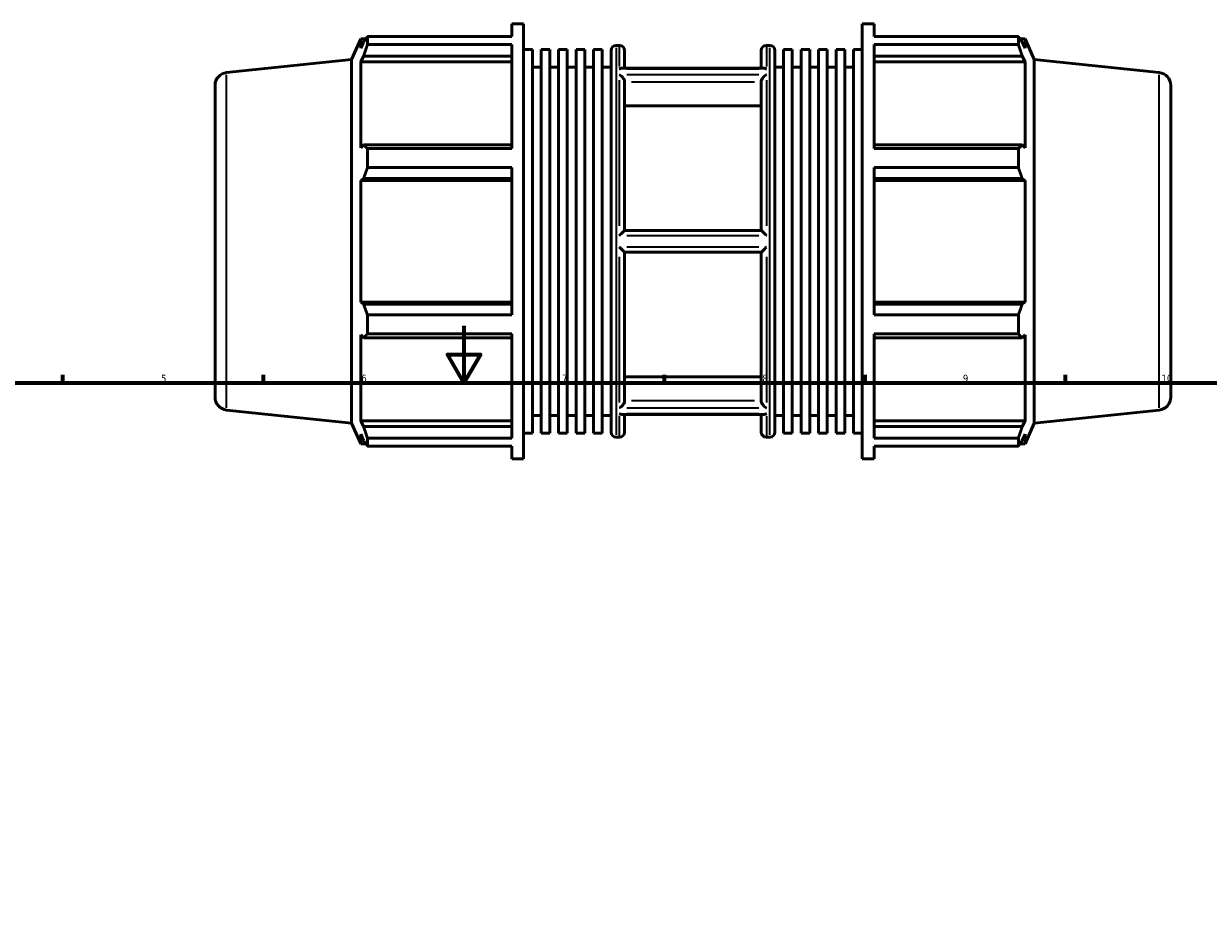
# Model space of a CAD drawing. Header units: millimetres. Extents: x -147 to 1164, y -57 to 752.
# Tile 4 of 6: x 267 to 681, y 386 to 699. Entities that reach past the tile are written whole.
import ezdxf

# ---------------------------------------------------------------- set-up
doc = ezdxf.new("R2010")
doc.units = ezdxf.units.MM
for name, color, linetype, lineweight in [('Border (ISO)', 7, 'Continuous', 70), ('Visible (ISO)', 7, 'Continuous', 50), ('Visible Narrow (ISO)', 7, 'Continuous', 35)]:
    doc.layers.add(name, color=color, linetype=linetype, lineweight=lineweight)
doc.styles.add('Note Text (ISO)', font='tahoma.ttf')

# ---------------------------------------------------------------- blocks, each defined once
blk = doc.blocks.new('Borders Default Border')
at = {"layer": 'Border (ISO)'}
for p, q in [((280.33, 574), (280.33, 576.9)), ((350.42, 574), (350.42, 576.9)), ((490.58, 574), (490.58, 576.9)), ((560.67, 574), (560.67, 576.9)), ((630.75, 574), (630.75, 576.9))]:
    blk.add_line(p, q, dxfattribs=at)
at = {"layer": 'Border (ISO)', "flags": 128}
for points in [[(420.5, 594), (420.5, 574), (414.73, 584), (426.27, 584), (420.5, 574)], [(20, 20), (20, 574), (821, 574), (821, 20), (20, 20)]]:
    blk.add_lwpolyline(points, dxfattribs=at)
at = {"layer": 'Border (ISO)', "color": 232, "true_color": 0xca0064, "char_height": 2.5, "attachment_point": 7, "style": 'Note Text (ISO)'}
for s, insert in [('5', (314.64, 574.35)), ('6', (384.66, 574.35)), ('7', (454.77, 574.4)), ('8', (524.81, 574.34)), ('9', (594.88, 574.35)), ('10', (664.29, 574.35))]:
    blk.add_mtext(s, dxfattribs=dict(at, insert=insert))

msp = doc.modelspace()

# ---------------------------------------------------------------- linework, layer by layer
at = {"layer": 'Visible (ISO)'}
for p, q in [((437.191, 694.993), (437.191, 699.482)), ((437.191, 699.482), (441.366, 699.482)), ((441.366, 547.482), (441.366, 699.482)), ((559.697, 547.482), (559.697, 699.482)), ((559.697, 699.482), (563.872, 699.482)), ((563.872, 694.993), (563.872, 699.482)), ((381.246, 686.997), (384.436, 694.162)), ((384.436, 694.162), (384.436, 690.891)), ((384.436, 694.162), (386.214, 694.162)), ((385.451, 693.066), (384.436, 690.891)), ((386.804, 694.993), (437.191, 694.993)), ((386.804, 692.245), (386.804, 694.993)), ((437.191, 692.245), (386.804, 692.245)), ((437.191, 655.851), (437.191, 692.245)), ((473.703, 691.882), (474.874, 691.882)), ((526.188, 691.882), (527.36, 691.882)), ((563.872, 694.993), (614.258, 694.993)), ((563.872, 655.851), (563.872, 692.245)), ((614.258, 692.245), (563.872, 692.245)), ((614.258, 692.245), (614.258, 694.993)), ((614.848, 694.162), (616.627, 694.162)), ((616.627, 690.891), (615.612, 693.066)), ((619.817, 686.997), (616.627, 694.162)), ((616.627, 690.891), (616.627, 694.162)), ((384.436, 686.176), (385.451, 688.199)), ((385.451, 688.199), (437.191, 688.199)), ((441.366, 690.514), (444.419, 690.514)), ((444.419, 556.45), (444.419, 690.514)), ((447.473, 556.45), (447.473, 690.514)), ((447.473, 690.514), (450.527, 690.514)), ((450.527, 556.45), (450.527, 690.514)), ((453.58, 556.45), (453.58, 690.514)), ((453.58, 690.514), (456.634, 690.514)), ((456.634, 556.45), (456.634, 690.514)), ((459.688, 556.45), (459.688, 690.514)), ((459.688, 690.514), (462.742, 690.514)), ((462.742, 556.45), (462.742, 690.514)), ((465.795, 556.45), (465.795, 690.514)), ((465.795, 690.514), (468.849, 690.514)), ((468.849, 556.45), (468.849, 690.514)), ((471.903, 556.882), (471.903, 690.082)), ((476.674, 690.082), (476.674, 683.934)), ((524.388, 683.934), (524.388, 690.082)), ((529.16, 690.082), (529.16, 556.882)), ((532.214, 556.45), (532.214, 690.514)), ((532.214, 690.514), (535.267, 690.514)), ((535.267, 556.45), (535.267, 690.514)), ((538.321, 556.45), (538.321, 690.514)), ((538.321, 690.514), (541.375, 690.514)), ((541.375, 556.45), (541.375, 690.514)), ((544.428, 556.45), (544.428, 690.514)), ((544.428, 690.514), (547.482, 690.514)), ((547.482, 556.45), (547.482, 690.514)), ((550.536, 556.45), (550.536, 690.514)), ((550.536, 690.514), (553.59, 690.514)), ((553.59, 556.45), (553.59, 690.514)), ((556.643, 556.45), (556.643, 690.514)), ((556.643, 690.514), (559.697, 690.514)), ((563.872, 688.199), (615.612, 688.199)), ((615.612, 688.199), (616.627, 686.176)), ((337.561, 682.406), (381.246, 686.997)), ((381.246, 559.967), (381.246, 686.997)), ((437.191, 686.176), (384.436, 686.176)), ((384.436, 686.176), (384.436, 656.119)), ((444.419, 684.282), (447.473, 684.282)), ((450.527, 684.282), (453.58, 684.282)), ((456.634, 684.282), (459.688, 684.282)), ((462.742, 684.282), (465.795, 684.282)), ((468.849, 684.282), (471.903, 684.282)), ((525.346, 683.934), (475.717, 683.934)), ((529.16, 684.282), (532.214, 684.282)), ((535.267, 684.282), (538.321, 684.282)), ((541.375, 684.282), (544.428, 684.282)), ((547.482, 684.282), (550.536, 684.282)), ((553.59, 684.282), (556.643, 684.282)), ((563.872, 686.176), (616.627, 686.176)), ((616.627, 656.119), (616.627, 686.176)), ((619.817, 559.967), (619.817, 686.997)), ((663.502, 682.406), (619.817, 686.997)), ((476.674, 679.166), (476.674, 627.282)), ((524.388, 627.282), (524.388, 679.166)), ((333.531, 677.931), (333.531, 569.034)), ((667.531, 677.931), (667.531, 569.034)), ((524.388, 670.836), (476.674, 670.836)), ((385.451, 657.172), (384.436, 656.119)), ((437.191, 657.172), (385.451, 657.172)), ((386.804, 655.851), (437.191, 655.851)), ((386.804, 649.216), (386.804, 655.851)), ((615.612, 657.172), (563.872, 657.172)), ((563.872, 655.851), (614.258, 655.851)), ((614.258, 649.216), (614.258, 655.851)), ((616.627, 656.119), (615.612, 657.172)), ((437.191, 649.216), (386.804, 649.216)), ((437.191, 597.748), (437.191, 649.216)), ((563.872, 597.748), (563.872, 649.216)), ((614.258, 649.216), (563.872, 649.216)), ((384.436, 644.736), (385.451, 645.422)), ((437.191, 644.736), (384.436, 644.736)), ((384.436, 644.736), (384.436, 602.228)), ((385.451, 645.422), (437.191, 645.422)), ((563.872, 645.422), (615.612, 645.422)), ((563.872, 644.736), (616.627, 644.736)), ((615.612, 645.422), (616.627, 644.736)), ((616.627, 602.228), (616.627, 644.736)), ((524.39, 627.282), (476.672, 627.282)), ((476.672, 619.682), (524.39, 619.682)), ((476.674, 619.682), (476.674, 567.799)), ((524.388, 567.799), (524.388, 619.682)), ((437.191, 602.228), (384.436, 602.228)), ((385.451, 601.543), (384.436, 602.228)), ((437.191, 601.543), (385.451, 601.543)), ((563.872, 602.228), (616.627, 602.228)), ((615.612, 601.543), (563.872, 601.543)), ((616.627, 602.228), (615.612, 601.543)), ((386.804, 597.748), (437.191, 597.748)), ((386.804, 591.113), (386.804, 597.748)), ((563.872, 597.748), (614.258, 597.748)), ((614.258, 591.113), (614.258, 597.748)), ((384.436, 590.846), (384.436, 560.788)), ((384.436, 590.846), (385.451, 589.793)), ((385.451, 589.793), (437.191, 589.793)), ((437.191, 591.113), (386.804, 591.113)), ((437.191, 554.72), (437.191, 591.113)), ((563.872, 554.72), (563.872, 591.113)), ((614.258, 591.113), (563.872, 591.113)), ((563.872, 589.793), (615.612, 589.793)), ((615.612, 589.793), (616.627, 590.846)), ((616.627, 560.788), (616.627, 590.846)), ((476.674, 576.129), (524.388, 576.129)), ((337.561, 564.559), (381.246, 559.967)), ((525.346, 563.031), (475.717, 563.031)), ((476.674, 563.031), (476.674, 556.882)), ((524.388, 556.882), (524.388, 563.031)), ((663.502, 564.559), (619.817, 559.967)), ((381.246, 559.967), (384.436, 552.802)), ((385.451, 558.766), (384.436, 560.788)), ((437.191, 560.788), (384.436, 560.788)), ((444.419, 562.682), (447.473, 562.682)), ((450.527, 562.682), (453.58, 562.682)), ((456.634, 562.682), (459.688, 562.682)), ((462.742, 562.682), (465.795, 562.682)), ((468.849, 562.682), (471.903, 562.682)), ((529.16, 562.682), (532.214, 562.682)), ((535.267, 562.682), (538.321, 562.682)), ((541.375, 562.682), (544.428, 562.682)), ((547.482, 562.682), (550.536, 562.682)), ((553.59, 562.682), (556.643, 562.682)), ((563.872, 560.788), (616.627, 560.788)), ((616.627, 560.788), (615.612, 558.766)), ((619.817, 559.967), (616.627, 552.802)), ((384.436, 556.074), (384.436, 552.802)), ((384.436, 556.074), (385.451, 553.899)), ((437.191, 558.766), (385.451, 558.766)), ((441.366, 556.45), (444.419, 556.45)), ((447.473, 556.45), (450.527, 556.45)), ((453.58, 556.45), (456.634, 556.45)), ((459.688, 556.45), (462.742, 556.45)), ((465.795, 556.45), (468.849, 556.45)), ((473.703, 555.082), (474.874, 555.082)), ((526.188, 555.082), (527.36, 555.082)), ((532.214, 556.45), (535.267, 556.45)), ((538.321, 556.45), (541.375, 556.45)), ((544.428, 556.45), (547.482, 556.45)), ((550.536, 556.45), (553.59, 556.45)), ((556.643, 556.45), (559.697, 556.45)), ((615.612, 558.766), (563.872, 558.766)), ((615.612, 553.899), (616.627, 556.074)), ((616.627, 552.802), (616.627, 556.074)), ((384.436, 552.802), (386.214, 552.802)), ((386.804, 554.72), (437.191, 554.72)), ((386.804, 551.972), (386.804, 554.72)), ((437.191, 551.972), (386.804, 551.972)), ((437.191, 547.482), (437.191, 551.972)), ((563.872, 554.72), (614.258, 554.72)), ((563.872, 547.482), (563.872, 551.972)), ((614.258, 551.972), (563.872, 551.972)), ((614.258, 551.972), (614.258, 554.72)), ((614.848, 552.802), (616.627, 552.802)), ((437.191, 547.482), (441.366, 547.482)), ((559.697, 547.482), (563.872, 547.482))]:
    msp.add_line(p, q, dxfattribs=at)
for centre, radius, start, end in [((473.703, 690.082), 1.8, 90, 180), ((474.874, 690.082), 1.8, 0, 90), ((526.188, 690.082), 1.8, 90, 180), ((527.36, 690.082), 1.8, 0, 90), ((338.031, 677.931), 4.5, 96, 180), ((663.031, 677.931), 4.5, 0, 84), ((338.031, 569.034), 4.5, 180, 264), ((663.031, 569.034), 4.5, 276, 0), ((473.703, 556.882), 1.8, 180, 270), ((474.874, 556.882), 1.8, 270, 0), ((526.188, 556.882), 1.8, 180, 270), ((527.36, 556.882), 1.8, 270, 0)]:
    msp.add_arc(centre, radius, start, end, dxfattribs=at)
for points, weights in [([(385.451, 693.066), (386.1, 694.01), (386.804, 694.993)], [1.00310231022, 1.00195900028, 1]), ([(386.804, 692.245), (386.1, 690.18), (385.451, 688.199)], [1, 1.00195900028, 1.00310231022]), ([(614.258, 694.993), (614.962, 694.01), (615.612, 693.066)], [1, 1.00195900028, 1.00310231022]), ([(615.612, 688.199), (614.962, 690.18), (614.258, 692.245)], [1.00310231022, 1.00195900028, 1]), ([(385.451, 657.172), (386.1, 656.525), (386.804, 655.851)], [1.00310231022, 1.00195900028, 1]), ([(614.258, 655.851), (614.962, 656.525), (615.612, 657.172)], [1, 1.00195900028, 1.00310231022]), ([(386.804, 649.216), (386.1, 647.28), (385.451, 645.422)], [1, 1.00195900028, 1.00310231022]), ([(615.612, 645.422), (614.962, 647.28), (614.258, 649.216)], [1.00310231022, 1.00195900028, 1]), ([(385.451, 601.543), (386.1, 599.684), (386.804, 597.748)], [1.00310231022, 1.00195900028, 1]), ([(614.258, 597.748), (614.962, 599.684), (615.612, 601.543)], [1, 1.00195900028, 1.00310231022]), ([(386.804, 591.113), (386.1, 590.44), (385.451, 589.793)], [1, 1.00195900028, 1.00310231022]), ([(615.612, 589.793), (614.962, 590.44), (614.258, 591.113)], [1.00310231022, 1.00195900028, 1]), ([(385.451, 558.766), (386.1, 556.784), (386.804, 554.72)], [1.00310231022, 1.00195900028, 1]), ([(614.258, 554.72), (614.962, 556.784), (615.612, 558.766)], [1, 1.00195900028, 1.00310231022]), ([(386.804, 551.972), (386.1, 552.955), (385.451, 553.899)], [1, 1.00195900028, 1.00310231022]), ([(615.612, 553.899), (614.962, 552.955), (614.258, 551.972)], [1.00310231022, 1.00195900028, 1])]:
    msp.add_rational_spline(points, weights, degree=2, dxfattribs=at)
for points, knots in [([(474.874, 683.719), (474.875, 683.719), (474.877, 683.72), (475.059, 683.807), (475.24, 683.869), (475.518, 683.923), (475.619, 683.934), (475.717, 683.934)], [-0.3361685, -0.3361685, -0.3361685, -0.3361685, -0.33556815, -0.33556815, -0.25926437, -0.25926437, -0.21495347, -0.21495347, -0.21495347, -0.21495347]), ([(525.346, 683.934), (525.444, 683.934), (525.545, 683.923), (525.823, 683.869), (526.004, 683.807), (526.186, 683.72), (526.187, 683.719), (526.188, 683.719)], [-0.12170427, -0.12170427, -0.12170427, -0.12170427, -0.07699308, -0.07699308, 0, 0, 0.00060578, 0.00060578, 0.00060578, 0.00060578]), ([(476.672, 679.234), (476.669, 679.308), (476.659, 679.384), (476.609, 679.636), (476.548, 679.813), (476.382, 680.172), (476.275, 680.351), (475.994, 680.745), (475.81, 680.951), (475.381, 681.348), (475.129, 681.528), (474.878, 681.663), (474.876, 681.664), (474.874, 681.665)], [-0.33856608, -0.33856608, -0.33856608, -0.33856608, -0.31255661, -0.31255661, -0.25485694, -0.25485694, -0.1926003, -0.1926003, -0.10658863, -0.10658863, 0, 0, 0.00077894, 0.00077894, 0.00077894, 0.00077894]), ([(526.188, 681.665), (526.187, 681.664), (526.185, 681.663), (525.933, 681.528), (525.681, 681.348), (525.253, 680.951), (525.068, 680.745), (524.788, 680.351), (524.681, 680.172), (524.515, 679.813), (524.453, 679.636), (524.404, 679.384), (524.394, 679.308), (524.39, 679.234)], [-0.37890913, -0.37890913, -0.37890913, -0.37890913, -0.37813799, -0.37813799, -0.27261634, -0.27261634, -0.18746567, -0.18746567, -0.12583223, -0.12583223, -0.06871014, -0.06871014, -0.04296103, -0.04296103, -0.04296103, -0.04296103]), ([(474.874, 625.536), (474.876, 625.538), (474.877, 625.54), (475.057, 625.722), (475.236, 625.903), (475.588, 626.254), (475.762, 626.428), (476.078, 626.738), (476.223, 626.879), (476.437, 627.082), (476.517, 627.156), (476.63, 627.256), (476.665, 627.282), (476.672, 627.282)], [-0.33624399, -0.33624399, -0.33624399, -0.33624399, -0.33553215, -0.33553215, -0.26009474, -0.26009474, -0.18312145, -0.18312145, -0.10970027, -0.10970027, -0.05388496, -0.05388496, 0, 0, 0, 0]), ([(524.39, 627.282), (524.398, 627.282), (524.432, 627.256), (524.546, 627.156), (524.625, 627.082), (524.84, 626.879), (524.985, 626.738), (525.301, 626.428), (525.475, 626.254), (525.826, 625.903), (526.005, 625.722), (526.185, 625.54), (526.187, 625.538), (526.188, 625.536)], [-0.33849899, -0.33849899, -0.33849899, -0.33849899, -0.28413757, -0.28413757, -0.22782873, -0.22782873, -0.15375834, -0.15375834, -0.07610445, -0.07610445, 0, 0, 0.00071813, 0.00071813, 0.00071813, 0.00071813]), ([(476.672, 619.682), (476.665, 619.682), (476.63, 619.709), (476.517, 619.809), (476.437, 619.883), (476.223, 620.086), (476.078, 620.227), (475.762, 620.537), (475.588, 620.71), (475.236, 621.062), (475.057, 621.243), (474.877, 621.425), (474.876, 621.427), (474.874, 621.428)], [-0.33849899, -0.33849899, -0.33849899, -0.33849899, -0.28413757, -0.28413757, -0.22782873, -0.22782873, -0.15375834, -0.15375834, -0.07610445, -0.07610445, 0, 0, 0.00071813, 0.00071813, 0.00071813, 0.00071813]), ([(526.188, 621.428), (526.187, 621.427), (526.185, 621.425), (526.005, 621.243), (525.826, 621.062), (525.475, 620.71), (525.301, 620.537), (524.985, 620.227), (524.84, 620.086), (524.625, 619.883), (524.546, 619.809), (524.432, 619.709), (524.398, 619.682), (524.39, 619.682)], [-0.33624399, -0.33624399, -0.33624399, -0.33624399, -0.33553215, -0.33553215, -0.26009474, -0.26009474, -0.18312145, -0.18312145, -0.10970027, -0.10970027, -0.05388496, -0.05388496, 0, 0, 0, 0]), ([(474.874, 565.3), (474.876, 565.301), (474.878, 565.302), (475.129, 565.436), (475.381, 565.617), (475.81, 566.014), (475.994, 566.22), (476.275, 566.614), (476.382, 566.793), (476.548, 567.152), (476.609, 567.329), (476.659, 567.581), (476.669, 567.657), (476.672, 567.731)], [-0.37890913, -0.37890913, -0.37890913, -0.37890913, -0.37813799, -0.37813799, -0.27261634, -0.27261634, -0.18746567, -0.18746567, -0.12583223, -0.12583223, -0.06871014, -0.06871014, -0.04296103, -0.04296103, -0.04296103, -0.04296103]), ([(524.39, 567.731), (524.394, 567.657), (524.404, 567.581), (524.453, 567.329), (524.515, 567.152), (524.681, 566.793), (524.788, 566.614), (525.068, 566.22), (525.253, 566.014), (525.681, 565.617), (525.933, 565.436), (526.185, 565.302), (526.187, 565.301), (526.188, 565.3)], [-0.33856608, -0.33856608, -0.33856608, -0.33856608, -0.31255661, -0.31255661, -0.25485694, -0.25485694, -0.1926003, -0.1926003, -0.10658863, -0.10658863, 0, 0, 0.00077894, 0.00077894, 0.00077894, 0.00077894]), ([(475.717, 563.031), (475.619, 563.031), (475.518, 563.042), (475.24, 563.096), (475.059, 563.158), (474.877, 563.245), (474.875, 563.245), (474.874, 563.246)], [-0.12170427, -0.12170427, -0.12170427, -0.12170427, -0.07699308, -0.07699308, 0, 0, 0.00060578, 0.00060578, 0.00060578, 0.00060578]), ([(526.188, 563.246), (526.187, 563.245), (526.186, 563.245), (526.004, 563.158), (525.823, 563.096), (525.545, 563.042), (525.444, 563.031), (525.346, 563.031)], [-0.3361685, -0.3361685, -0.3361685, -0.3361685, -0.33556815, -0.33556815, -0.25926437, -0.25926437, -0.21495347, -0.21495347, -0.21495347, -0.21495347])]:
    msp.add_open_spline(points, degree=3, knots=knots, dxfattribs=at)
for points in [[(476.674, 679.166), (476.674, 679.188), (476.674, 679.211), (476.672, 679.234)], [(524.39, 679.234), (524.389, 679.211), (524.388, 679.188), (524.388, 679.166)], [(476.672, 567.731), (476.674, 567.754), (476.674, 567.777), (476.674, 567.799)], [(524.388, 567.799), (524.388, 567.777), (524.389, 567.754), (524.39, 567.731)]]:
    msp.add_open_spline(points, degree=3, dxfattribs=at)
at = {"layer": 'Visible Narrow (ISO)'}
for p, q in [((474.874, 684.5), (474.874, 691.861)), ((526.188, 691.861), (526.188, 684.5)), ((473.703, 691.04), (473.703, 555.924)), ((527.36, 555.924), (527.36, 691.04)), ((477.44, 683.719), (523.623, 683.719)), ((337.561, 565.284), (337.561, 681.68)), ((474.874, 628.907), (474.874, 679.82)), ((523.623, 681.665), (477.44, 681.665)), ((479.058, 679.234), (522.004, 679.234)), ((526.188, 679.82), (526.188, 628.907)), ((663.502, 565.284), (663.502, 681.68)), ((477.44, 625.536), (523.623, 625.536)), ((523.623, 621.428), (477.44, 621.428)), ((474.874, 567.145), (474.874, 618.058)), ((526.188, 618.058), (526.188, 567.145)), ((522.004, 567.731), (479.058, 567.731)), ((477.44, 565.3), (523.623, 565.3)), ((523.623, 563.246), (477.44, 563.246)), ((474.874, 555.103), (474.874, 562.465)), ((526.188, 562.465), (526.188, 555.103))]:
    msp.add_line(p, q, dxfattribs=at)

# ---------------------------------------------------------------- block references
msp.add_blockref('Borders Default Border', (0, 0))

doc.saveas('drawing.dxf')
